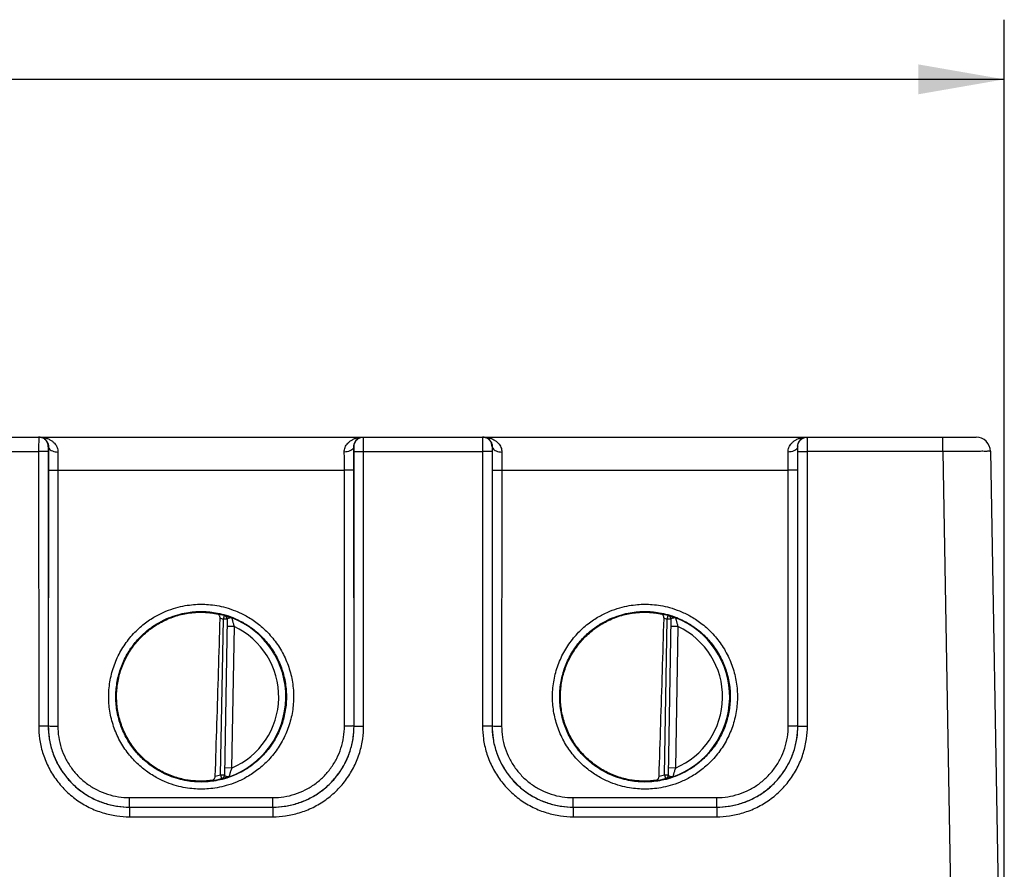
# Model space of a CAD drawing. Header units: inches. Extents: x 0 to 34, y 0 to 22.
# Tile 42 of 94: x 26.8 to 28.9, y 6.2 to 8. Entities that reach past the tile are written whole.
import ezdxf

# ---------------------------------------------------------------- set-up
doc = ezdxf.new("R2010")
doc.units = ezdxf.units.IN
doc.header["$LTSCALE"] = 1.87
doc.header["$MEASUREMENT"] = 0
doc.layers.get('0').update_dxf_attribs({"linetype": 'CONTINUOUS'})
doc.layers.add('DIMENSIONS', color=7, linetype='CONTINUOUS')
doc.styles.get("Standard").update_dxf_attribs({"font": 'txt', "width": 0.8})
doc.dimstyles.new('DIMSTYLE_2', dxfattribs={"dimtxt": 0.125, "dimasz": 0.18, "dimexe": 0.18, "dimexo": 0.0625, "dimgap": 0.09, "dimtad": 0, "dimtih": 1, "dimtoh": 1, "dimzin": 4, "dimdsep": 46, "dimtxsty": 'STANDARD', "dimblk": '_FILLED', "dimblk1": '_FILLED', "dimblk2": '_FILLED', "dimcen": 0.09, "dimadec": 0, "dimazin": 0, "dimtp": 0.01, "dimtm": 0.01, "dimtfac": 1, "dimtofl": 0, "dimtmove": 0, "dimatfit": 3, "dimldrblk": '_FILLED', "dimfxl": 1, "dimtolj": 1, "dimtzin": 4, "dimarcsym": 0})

# ---------------------------------------------------------------- blocks, each defined once
blk = doc.blocks.new('_FILLED')
at = {"color": 0, "linetype": 'BYBLOCK'}
blk.add_solid([(0, 0), (-1, 0.174), (-1, -0.174)], dxfattribs=at)
blk = doc.blocks.new('*D21')
at = {"layer": 'DIMENSIONS', "color": 2, "linetype": 'CONTINUOUS'}
for p, q in [((21.0022, 6.109), (21.0022, 7.961)), ((28.8829, 5.4595), (28.8829, 7.961)), ((21.0022, 7.836), (24.1676, 7.836)), ((28.8829, 7.836), (25.7176, 7.836))]:
    blk.add_line(p, q, dxfattribs=at)
at = {"layer": 'DIMENSIONS', "color": 2, "linetype": 'CONTINUOUS', "xscale": 0.18, "yscale": 0.18, "zscale": 0.18, "rotation": 180}
blk.add_blockref('_FILLED', (21.0022, 7.836), dxfattribs=at)
at = {"layer": 'DIMENSIONS', "color": 2, "linetype": 'CONTINUOUS', "xscale": 0.18, "yscale": 0.18, "zscale": 0.18}
blk.add_blockref('_FILLED', (28.8829, 7.836), dxfattribs=at)
at = {"layer": 'DIMENSIONS', "color": 2, "linetype": 'CONTINUOUS', "width": 0.8}
for s, p in [('[', (24.8551, 7.7735)), (']', (25.5551, 7.7735)), ('7.881', (24.2301, 7.7735)), ('200.17', (24.9551, 7.7735))]:
    blk.add_text(s, height=0.125, dxfattribs=at).set_placement(p)

msp = doc.modelspace()

# ---------------------------------------------------------------- linework, layer by layer
at = {"color": 7, "linetype": 'CONTINUOUS'}
for p, q in [((21.0499, 7.086), (28.8239, 7.086)), ((28.7539, 7.0558), (28.7539, 7.086)), ((26.8799, 7.066), (26.8796, 7.066)), ((27.5202, 7.066), (27.5199, 7.066)), ((27.8099, 7.066), (27.8096, 7.066)), ((28.4502, 7.066), (28.4499, 7.066)), ((28.8539, 7.0566), (28.8829, 5.397)), ((26.6104, 7.0558), (26.8594, 7.0558)), ((26.8594, 7.0558), (26.8595, 6.4804)), ((26.8794, 7.056), (26.8795, 6.4806)), ((27.5203, 6.4806), (27.5204, 7.056)), ((27.5403, 6.4804), (27.5404, 7.0558)), ((27.5404, 7.0558), (27.7894, 7.0558)), ((27.7894, 7.0558), (27.7895, 6.4804)), ((27.8094, 7.056), (27.8095, 6.4806)), ((28.4503, 6.4806), (28.4504, 7.056)), ((28.4703, 6.4804), (28.4704, 7.0558)), ((28.7539, 7.0558), (28.4704, 7.0558)), ((28.7539, 7.0558), (28.7829, 5.3962)), ((26.8797, 7.0168), (26.8796, 6.4807)), ((26.8997, 7.0167), (26.8996, 6.4805)), ((26.8997, 7.0167), (27.5001, 7.0167)), ((27.5002, 6.4805), (27.5001, 7.0167)), ((27.5202, 6.4807), (27.5201, 7.0168)), ((27.8097, 7.0168), (27.8096, 6.4807)), ((27.8297, 7.0167), (27.8296, 6.4805)), ((27.8297, 7.0167), (28.4301, 7.0167)), ((28.4302, 6.4805), (28.4301, 7.0167)), ((28.4502, 6.4807), (28.4501, 7.0168)), ((27.2464, 6.7044), (27.2485, 6.712)), ((27.2485, 6.712), (27.2485, 6.7123)), ((28.1764, 6.7044), (28.1785, 6.712)), ((28.1785, 6.712), (28.1785, 6.7123)), ((27.2407, 6.3782), (27.2464, 6.7044)), ((27.2542, 6.7043), (27.2464, 6.7044)), ((27.2542, 6.7046), (27.2485, 6.3777)), ((27.269, 6.6892), (27.254, 6.6895)), ((27.269, 6.6892), (27.2638, 6.3926)), ((28.1707, 6.3782), (28.1764, 6.7044)), ((28.1842, 6.7043), (28.1764, 6.7044)), ((28.1842, 6.7046), (28.1785, 6.3777)), ((28.199, 6.6892), (28.184, 6.6895)), ((28.199, 6.6892), (28.1938, 6.3926)), ((26.8795, 6.4806), (26.8796, 6.4807)), ((27.5203, 6.4806), (27.5202, 6.4807)), ((27.8095, 6.4806), (27.8096, 6.4807)), ((28.4503, 6.4806), (28.4502, 6.4807)), ((27.2407, 6.3782), (27.2485, 6.378)), ((27.2407, 6.3782), (27.2426, 6.3705)), ((27.2638, 6.3926), (27.2488, 6.3928)), ((28.1707, 6.3782), (28.1785, 6.378)), ((28.1707, 6.3782), (28.1726, 6.3705)), ((28.1938, 6.3926), (28.1788, 6.3928)), ((27.2426, 6.3702), (27.2426, 6.3705)), ((28.1726, 6.3702), (28.1726, 6.3705)), ((27.0495, 6.3305), (27.3503, 6.3305)), ((27.0495, 6.3107), (27.0495, 6.3305)), ((27.3503, 6.3107), (27.3503, 6.3305)), ((27.9795, 6.3305), (28.2803, 6.3305)), ((27.9795, 6.3107), (27.9795, 6.3305)), ((28.2803, 6.3107), (28.2803, 6.3305)), ((27.0495, 6.3107), (27.3503, 6.3107)), ((27.0495, 6.3107), (27.3503, 6.3107)), ((27.0495, 6.3107), (27.0495, 6.3107)), ((27.0495, 6.3107), (27.0495, 6.2905)), ((27.3503, 6.3107), (27.3503, 6.3107)), ((27.3503, 6.3107), (27.3503, 6.2905)), ((27.9795, 6.3107), (28.2803, 6.3107)), ((27.9795, 6.3107), (28.2803, 6.3107)), ((27.9795, 6.3107), (27.9795, 6.3107)), ((27.9795, 6.3107), (27.9795, 6.2905)), ((28.2803, 6.3107), (28.2803, 6.3107)), ((28.2803, 6.3107), (28.2803, 6.2905)), ((27.0495, 6.2905), (27.3503, 6.2905)), ((27.9795, 6.2905), (28.2803, 6.2905))]:
    msp.add_line(p, q, dxfattribs=at)
for centre, radius, start, end in [((28.8239, 7.056), 0.03, 1, 90), ((27.1999, 6.542), 0.1768, 74.0306, 78.9352), ((27.1999, 6.542), 0.1689, 74.0306, 76.3334), ((27.1999, 6.542), 0.1776, 289.2016, 68.7985), ((28.1299, 6.542), 0.1768, 74.0306, 78.9352), ((28.1299, 6.542), 0.1689, 74.0306, 76.3334), ((28.1299, 6.542), 0.1776, 289.2016, 68.7985), ((27.1999, 6.542), 0.1626, 293.1447, 64.8553), ((28.1299, 6.542), 0.1626, 293.1447, 64.8553), ((27.1999, 6.542), 0.1689, 280.096, 283.9695), ((28.1299, 6.542), 0.1689, 280.096, 283.9695), ((27.1999, 6.542), 0.1768, 277.0061, 283.9694), ((28.1299, 6.542), 0.1768, 277.0061, 283.9694)]:
    msp.add_arc(centre, radius, start, end, dxfattribs=at)
for points, knots in [([(26.8596, 7.086), (26.8593, 7.0861), (26.8598, 7.0844), (26.8593, 7.0828), (26.8596, 7.0789), (26.8594, 7.0744), (26.8594, 7.0687), (26.8594, 7.0624), (26.8594, 7.058), (26.8594, 7.0558)], [0, 0, 0, 0, 0.025148, 0.09929, 0.218686, 0.377144, 0.566769, 0.778117, 1, 1, 1, 1]), ([(26.8796, 7.066), (26.8796, 7.0681), (26.8789, 7.0723), (26.876, 7.078), (26.8715, 7.0825), (26.8659, 7.0854), (26.8617, 7.086), (26.8596, 7.086)], [0, 0, 0, 0, 0.200013, 0.400021, 0.600021, 0.800013, 1, 1, 1, 1]), ([(26.8612, 7.086), (26.8626, 7.086), (26.8651, 7.0858), (26.8687, 7.0846), (26.8718, 7.0828), (26.8744, 7.0806), (26.8765, 7.078), (26.8781, 7.0752), (26.8792, 7.0722), (26.8798, 7.0691), (26.8799, 7.0671), (26.8799, 7.066)], [0, 0, 0, 0, 0.131464, 0.253366, 0.368464, 0.479059, 0.586952, 0.6928, 0.796642, 0.899047, 1, 1, 1, 1]), ([(26.8612, 7.086), (26.864, 7.086), (26.8692, 7.0856), (26.8765, 7.0838), (26.8828, 7.081), (26.8882, 7.0776), (26.8925, 7.0736), (26.8959, 7.0693), (26.8983, 7.0646), (26.8997, 7.0598), (26.8999, 7.0565), (26.8999, 7.0549)], [0, 0, 0, 0, 0.149198, 0.284926, 0.408904, 0.523125, 0.629495, 0.729141, 0.823016, 0.912845, 1, 1, 1, 1]), ([(27.4999, 7.0549), (27.4998, 7.0565), (27.5001, 7.0598), (27.5015, 7.0646), (27.5039, 7.0693), (27.5073, 7.0736), (27.5116, 7.0776), (27.517, 7.081), (27.5233, 7.0838), (27.5306, 7.0856), (27.5358, 7.086), (27.5386, 7.086)], [0, 0, 0, 0, 0.087155, 0.176984, 0.270859, 0.370505, 0.476875, 0.591096, 0.715074, 0.850802, 1, 1, 1, 1]), ([(27.5199, 7.066), (27.5198, 7.0671), (27.5199, 7.0691), (27.5206, 7.0722), (27.5217, 7.0752), (27.5233, 7.078), (27.5254, 7.0806), (27.528, 7.0828), (27.5311, 7.0846), (27.5346, 7.0858), (27.5372, 7.086), (27.5386, 7.086)], [0, 0, 0, 0, 0.100953, 0.203358, 0.3072, 0.413048, 0.520941, 0.631536, 0.746634, 0.868536, 1, 1, 1, 1]), ([(27.5202, 7.066), (27.5202, 7.0681), (27.5209, 7.0723), (27.5238, 7.078), (27.5283, 7.0825), (27.5339, 7.0854), (27.5381, 7.086), (27.5402, 7.086)], [0, 0, 0, 0, 0.200014, 0.400023, 0.600023, 0.800014, 1, 1, 1, 1]), ([(27.5404, 7.0558), (27.5404, 7.058), (27.5404, 7.0624), (27.5404, 7.0687), (27.5404, 7.0744), (27.5402, 7.0789), (27.5405, 7.0828), (27.5399, 7.0844), (27.5405, 7.0861), (27.5402, 7.086)], [0, 0, 0, 0, 0.221883, 0.433231, 0.622856, 0.781314, 0.90071, 0.974852, 1, 1, 1, 1]), ([(27.7896, 7.086), (27.7893, 7.0861), (27.7898, 7.0844), (27.7893, 7.0828), (27.7896, 7.0789), (27.7894, 7.0744), (27.7894, 7.0687), (27.7894, 7.0624), (27.7894, 7.058), (27.7894, 7.0558)], [0, 0, 0, 0, 0.025148, 0.09929, 0.218686, 0.377144, 0.566769, 0.778117, 1, 1, 1, 1]), ([(27.8096, 7.066), (27.8096, 7.0681), (27.8089, 7.0723), (27.806, 7.078), (27.8015, 7.0825), (27.7959, 7.0854), (27.7917, 7.086), (27.7896, 7.086)], [0, 0, 0, 0, 0.200013, 0.400021, 0.600021, 0.800013, 1, 1, 1, 1]), ([(27.7912, 7.086), (27.7926, 7.086), (27.7951, 7.0858), (27.7987, 7.0846), (27.8018, 7.0828), (27.8044, 7.0806), (27.8065, 7.078), (27.8081, 7.0752), (27.8092, 7.0722), (27.8098, 7.0691), (27.8099, 7.0671), (27.8099, 7.066)], [0, 0, 0, 0, 0.131464, 0.253366, 0.368464, 0.479059, 0.586952, 0.6928, 0.796642, 0.899047, 1, 1, 1, 1]), ([(27.7912, 7.086), (27.794, 7.086), (27.7992, 7.0856), (27.8065, 7.0838), (27.8128, 7.081), (27.8182, 7.0776), (27.8225, 7.0736), (27.8259, 7.0693), (27.8283, 7.0646), (27.8297, 7.0598), (27.8299, 7.0565), (27.8299, 7.0549)], [0, 0, 0, 0, 0.149198, 0.284926, 0.408904, 0.523125, 0.629495, 0.729141, 0.823016, 0.912845, 1, 1, 1, 1]), ([(28.4299, 7.0549), (28.4298, 7.0565), (28.4301, 7.0598), (28.4315, 7.0646), (28.4339, 7.0693), (28.4373, 7.0736), (28.4416, 7.0776), (28.447, 7.081), (28.4533, 7.0838), (28.4606, 7.0856), (28.4658, 7.086), (28.4686, 7.086)], [0, 0, 0, 0, 0.087155, 0.176984, 0.270859, 0.370505, 0.476875, 0.591096, 0.715074, 0.850802, 1, 1, 1, 1]), ([(28.4499, 7.066), (28.4498, 7.0671), (28.4499, 7.0691), (28.4506, 7.0722), (28.4517, 7.0752), (28.4533, 7.078), (28.4554, 7.0806), (28.458, 7.0828), (28.4611, 7.0846), (28.4646, 7.0858), (28.4672, 7.086), (28.4686, 7.086)], [0, 0, 0, 0, 0.100953, 0.203358, 0.3072, 0.413048, 0.520941, 0.631536, 0.746634, 0.868536, 1, 1, 1, 1]), ([(28.4502, 7.066), (28.4502, 7.0681), (28.4509, 7.0723), (28.4538, 7.078), (28.4583, 7.0825), (28.4639, 7.0854), (28.4681, 7.086), (28.4702, 7.086)], [0, 0, 0, 0, 0.200014, 0.400023, 0.600023, 0.800014, 1, 1, 1, 1]), ([(28.4704, 7.0558), (28.4704, 7.058), (28.4704, 7.0624), (28.4704, 7.0687), (28.4704, 7.0744), (28.4702, 7.0789), (28.4705, 7.0828), (28.4699, 7.0844), (28.4705, 7.086), (28.4702, 7.086)], [0, 0, 0, 0, 0.221934, 0.433182, 0.622902, 0.781351, 0.900687, 0.974863, 1, 1, 1, 1]), ([(26.8796, 7.066), (26.8792, 7.0661), (26.8797, 7.0648), (26.8794, 7.0638), (26.8795, 7.0621), (26.8794, 7.0603), (26.8794, 7.0582), (26.8794, 7.0567), (26.8794, 7.056)], [0, 0, 0, 0, 0.099317, 0.218546, 0.376831, 0.566383, 0.777876, 1, 1, 1, 1]), ([(26.8799, 7.066), (26.8799, 7.062), (26.8798, 7.0538), (26.8797, 7.0414), (26.8797, 7.029), (26.8797, 7.0208), (26.8797, 7.0168)], [0, 0, 0, 0, 0.244053, 0.502114, 0.758776, 1, 1, 1, 1]), ([(26.8799, 7.066), (26.88, 7.0649), (26.8808, 7.0623), (26.8839, 7.0592), (26.8884, 7.0568), (26.8939, 7.0553), (26.8979, 7.055), (26.8999, 7.0549)], [0, 0, 0, 0, 0.143987, 0.314094, 0.518321, 0.751254, 1, 1, 1, 1]), ([(27.5199, 7.066), (27.5198, 7.0649), (27.519, 7.0623), (27.5158, 7.0592), (27.5114, 7.0568), (27.5059, 7.0553), (27.5019, 7.055), (27.4999, 7.0549)], [0, 0, 0, 0, 0.143987, 0.314095, 0.518322, 0.751255, 1, 1, 1, 1]), ([(27.5201, 7.0168), (27.5201, 7.0208), (27.5201, 7.029), (27.5201, 7.0414), (27.52, 7.0538), (27.5199, 7.0621), (27.5199, 7.066)], [0, 0, 0, 0, 0.24161, 0.498454, 0.756416, 1, 1, 1, 1]), ([(27.5204, 7.056), (27.5204, 7.0567), (27.5204, 7.0582), (27.5204, 7.0603), (27.5203, 7.0621), (27.5204, 7.0638), (27.5201, 7.0648), (27.5205, 7.0661), (27.5202, 7.066)], [0, 0, 0, 0, 0.222124, 0.433617, 0.623169, 0.781454, 0.900683, 1, 1, 1, 1]), ([(27.8096, 7.066), (27.8092, 7.0661), (27.8097, 7.0648), (27.8094, 7.0638), (27.8095, 7.0621), (27.8094, 7.0603), (27.8094, 7.0582), (27.8094, 7.0567), (27.8094, 7.056)], [0, 0, 0, 0, 0.099317, 0.218546, 0.376831, 0.566383, 0.777876, 1, 1, 1, 1]), ([(27.8099, 7.066), (27.8099, 7.062), (27.8098, 7.0538), (27.8097, 7.0414), (27.8097, 7.029), (27.8097, 7.0208), (27.8097, 7.0168)], [0, 0, 0, 0, 0.244053, 0.502114, 0.758776, 1, 1, 1, 1]), ([(27.8099, 7.066), (27.81, 7.0649), (27.8108, 7.0623), (27.8139, 7.0592), (27.8184, 7.0568), (27.8239, 7.0553), (27.8279, 7.055), (27.8299, 7.0549)], [0, 0, 0, 0, 0.143987, 0.314094, 0.518321, 0.751254, 1, 1, 1, 1]), ([(28.4499, 7.066), (28.4498, 7.0649), (28.449, 7.0623), (28.4458, 7.0592), (28.4414, 7.0568), (28.4359, 7.0553), (28.4319, 7.055), (28.4299, 7.0549)], [0, 0, 0, 0, 0.143987, 0.314095, 0.518322, 0.751255, 1, 1, 1, 1]), ([(28.4501, 7.0168), (28.4501, 7.0208), (28.4501, 7.029), (28.4501, 7.0414), (28.45, 7.0538), (28.4499, 7.0621), (28.4499, 7.066)], [0, 0, 0, 0, 0.24161, 0.498454, 0.756416, 1, 1, 1, 1]), ([(28.4504, 7.056), (28.4504, 7.0567), (28.4504, 7.0582), (28.4504, 7.0603), (28.4503, 7.0621), (28.4504, 7.0638), (28.4501, 7.0648), (28.4505, 7.066), (28.4502, 7.066)], [0, 0, 0, 0, 0.221523, 0.43263, 0.622259, 0.780731, 0.90022, 1, 1, 1, 1]), ([(28.8539, 7.0566), (28.8539, 7.0561), (28.8507, 7.0572), (28.8474, 7.056), (28.8395, 7.0565), (28.8298, 7.0562), (28.8175, 7.0562), (28.8034, 7.0561), (28.7878, 7.056), (28.7711, 7.0559), (28.7597, 7.0558), (28.7539, 7.0558)], [0, 0, 0, 0, 0.015196, 0.060298, 0.133967, 0.233942, 0.35721, 0.499995, 0.657994, 0.826336, 1, 1, 1, 1]), ([(26.8794, 7.056), (26.8791, 7.0558), (26.8777, 7.056), (26.875, 7.0558), (26.8707, 7.0559), (26.8653, 7.0558), (26.8614, 7.0558), (26.8594, 7.0558)], [0, 0, 0, 0, 0.053268, 0.197128, 0.417842, 0.694288, 1, 1, 1, 1]), ([(26.8999, 7.0549), (26.8999, 7.0518), (26.8998, 7.0454), (26.8997, 7.0357), (26.8997, 7.0261), (26.8997, 7.0197), (26.8997, 7.0167)], [0, 0, 0, 0, 0.244531, 0.502514, 0.758998, 1, 1, 1, 1]), ([(27.5001, 7.0167), (27.5001, 7.0197), (27.5001, 7.0261), (27.5001, 7.0357), (27.5, 7.0454), (27.4999, 7.0518), (27.4999, 7.0549)], [0, 0, 0, 0, 0.241394, 0.498057, 0.755929, 1, 1, 1, 1]), ([(27.5204, 7.056), (27.5207, 7.0558), (27.5221, 7.056), (27.5248, 7.0558), (27.5291, 7.0559), (27.5345, 7.0558), (27.5383, 7.0558), (27.5404, 7.0558)], [0, 0, 0, 0, 0.053268, 0.197128, 0.417843, 0.694288, 1, 1, 1, 1]), ([(27.8094, 7.056), (27.8091, 7.0558), (27.8077, 7.056), (27.805, 7.0558), (27.8007, 7.0559), (27.7953, 7.0558), (27.7914, 7.0558), (27.7894, 7.0558)], [0, 0, 0, 0, 0.053268, 0.197128, 0.417842, 0.694288, 1, 1, 1, 1]), ([(27.8299, 7.0549), (27.8299, 7.0518), (27.8298, 7.0454), (27.8297, 7.0357), (27.8297, 7.0261), (27.8297, 7.0197), (27.8297, 7.0167)], [0, 0, 0, 0, 0.244531, 0.502514, 0.758998, 1, 1, 1, 1]), ([(28.4301, 7.0167), (28.4301, 7.0197), (28.4301, 7.0261), (28.4301, 7.0357), (28.43, 7.0454), (28.4299, 7.0518), (28.4299, 7.0549)], [0, 0, 0, 0, 0.241394, 0.498057, 0.755929, 1, 1, 1, 1]), ([(28.4504, 7.056), (28.4507, 7.0558), (28.4521, 7.056), (28.4548, 7.0558), (28.4591, 7.0559), (28.4645, 7.0558), (28.4683, 7.0558), (28.4704, 7.0558)], [0, 0, 0, 0, 0.053267, 0.197125, 0.417839, 0.694285, 1, 1, 1, 1]), ([(26.8797, 7.0168), (26.88, 7.0167), (26.8814, 7.0169), (26.8841, 7.0166), (26.8884, 7.0167), (26.8937, 7.0167), (26.8976, 7.0167), (26.8997, 7.0167)], [0, 0, 0, 0, 0.053268, 0.197128, 0.417842, 0.694288, 1, 1, 1, 1]), ([(27.5201, 7.0168), (27.5198, 7.0167), (27.5184, 7.0169), (27.5157, 7.0166), (27.5114, 7.0167), (27.5061, 7.0167), (27.5022, 7.0167), (27.5001, 7.0167)], [0, 0, 0, 0, 0.053268, 0.197128, 0.417843, 0.694288, 1, 1, 1, 1]), ([(27.8097, 7.0168), (27.81, 7.0167), (27.8114, 7.0169), (27.8141, 7.0166), (27.8184, 7.0167), (27.8237, 7.0167), (27.8276, 7.0167), (27.8297, 7.0167)], [0, 0, 0, 0, 0.053268, 0.197128, 0.417842, 0.694288, 1, 1, 1, 1]), ([(28.4501, 7.0168), (28.4498, 7.0167), (28.4484, 7.0169), (28.4457, 7.0166), (28.4414, 7.0167), (28.4361, 7.0167), (28.4322, 7.0167), (28.4301, 7.0167)], [0, 0, 0, 0, 0.053268, 0.197128, 0.417843, 0.694288, 1, 1, 1, 1]), ([(27.1999, 6.3484), (27.1948, 6.3484), (27.1838, 6.3489), (27.1666, 6.351), (27.1475, 6.3553), (27.1267, 6.3623), (27.1046, 6.3729), (27.0818, 6.3877), (27.0595, 6.4075), (27.0394, 6.432), (27.0233, 6.4604), (27.012, 6.4914), (27.0061, 6.5238), (27.0058, 6.5568), (27.0111, 6.5893), (27.0217, 6.6205), (27.0374, 6.6493), (27.0572, 6.6744), (27.0795, 6.6948), (27.1026, 6.7103), (27.1251, 6.7213), (27.1462, 6.7287), (27.1658, 6.7331), (27.1835, 6.7354), (27.1946, 6.7359), (27.1999, 6.7359)], [0, 0, 0, 0, 0.025355, 0.053845, 0.085847, 0.121714, 0.161785, 0.206428, 0.255653, 0.3082, 0.362034, 0.416033, 0.470009, 0.523935, 0.577893, 0.631893, 0.685784, 0.738742, 0.788831, 0.834452, 0.875421, 0.912119, 0.944879, 0.97405, 1, 1, 1, 1]), ([(27.1999, 6.7359), (27.205, 6.7359), (27.216, 6.7354), (27.2333, 6.7333), (27.2524, 6.729), (27.2732, 6.7219), (27.2953, 6.7114), (27.3182, 6.6964), (27.3405, 6.6766), (27.3605, 6.6521), (27.3766, 6.6237), (27.3879, 6.5927), (27.3937, 6.5602), (27.394, 6.5273), (27.3887, 6.4947), (27.378, 6.4636), (27.3622, 6.4348), (27.3425, 6.4098), (27.3201, 6.3894), (27.2971, 6.3739), (27.2746, 6.3629), (27.2535, 6.3556), (27.234, 6.3512), (27.2163, 6.3489), (27.2051, 6.3484), (27.1999, 6.3484)], [0, 0, 0, 0, 0.025385, 0.053916, 0.085966, 0.121888, 0.162018, 0.206725, 0.256007, 0.30859, 0.362439, 0.416441, 0.470418, 0.524348, 0.578312, 0.632319, 0.686204, 0.739132, 0.789165, 0.834717, 0.875619, 0.912255, 0.944959, 0.974083, 1, 1, 1, 1]), ([(28.1299, 6.3484), (28.1248, 6.3484), (28.1138, 6.3489), (28.0966, 6.351), (28.0775, 6.3553), (28.0567, 6.3623), (28.0346, 6.3729), (28.0118, 6.3877), (27.9895, 6.4075), (27.9694, 6.432), (27.9533, 6.4604), (27.942, 6.4914), (27.9361, 6.5238), (27.9358, 6.5568), (27.9411, 6.5893), (27.9517, 6.6205), (27.9674, 6.6493), (27.9872, 6.6744), (28.0095, 6.6948), (28.0326, 6.7103), (28.0551, 6.7213), (28.0762, 6.7287), (28.0958, 6.7331), (28.1135, 6.7354), (28.1246, 6.7359), (28.1299, 6.7359)], [0, 0, 0, 0, 0.025355, 0.053845, 0.085847, 0.121714, 0.161785, 0.206428, 0.255653, 0.3082, 0.362034, 0.416033, 0.470009, 0.523935, 0.577893, 0.631893, 0.685784, 0.738742, 0.788831, 0.834452, 0.875421, 0.912119, 0.944879, 0.97405, 1, 1, 1, 1]), ([(28.1299, 6.7359), (28.135, 6.7359), (28.146, 6.7354), (28.1633, 6.7333), (28.1824, 6.729), (28.2032, 6.7219), (28.2253, 6.7114), (28.2482, 6.6964), (28.2705, 6.6766), (28.2905, 6.6521), (28.3066, 6.6237), (28.3179, 6.5927), (28.3237, 6.5602), (28.324, 6.5273), (28.3187, 6.4947), (28.308, 6.4636), (28.2922, 6.4348), (28.2725, 6.4098), (28.2501, 6.3894), (28.2271, 6.3739), (28.2046, 6.3629), (28.1835, 6.3556), (28.164, 6.3512), (28.1463, 6.3489), (28.1351, 6.3484), (28.1299, 6.3484)], [0, 0, 0, 0, 0.025385, 0.053916, 0.085966, 0.121888, 0.162018, 0.206725, 0.256007, 0.30859, 0.362439, 0.416441, 0.470418, 0.524348, 0.578312, 0.632319, 0.686204, 0.739132, 0.789165, 0.834717, 0.875619, 0.912255, 0.944959, 0.974083, 1, 1, 1, 1]), ([(27.1999, 6.3633), (27.1952, 6.3633), (27.1851, 6.3637), (27.1691, 6.3657), (27.1515, 6.3696), (27.1324, 6.3761), (27.112, 6.3858), (27.0909, 6.3996), (27.0703, 6.4178), (27.0518, 6.4404), (27.0369, 6.4666), (27.0265, 6.4952), (27.0211, 6.5251), (27.0208, 6.5555), (27.0257, 6.5855), (27.0355, 6.6143), (27.05, 6.6409), (27.0682, 6.664), (27.0888, 6.6829), (27.1101, 6.6972), (27.1309, 6.7073), (27.1504, 6.7141), (27.1684, 6.7182), (27.1847, 6.7203), (27.195, 6.7207), (27.1999, 6.7207)], [0, 0, 0, 0, 0.025365, 0.053855, 0.085856, 0.121722, 0.161792, 0.206435, 0.255664, 0.308218, 0.362055, 0.416054, 0.470029, 0.523954, 0.57791, 0.631909, 0.685802, 0.738762, 0.78885, 0.834465, 0.875428, 0.912122, 0.944878, 0.974046, 1, 1, 1, 1]), ([(27.1704, 6.3674), (27.1606, 6.3691), (27.1414, 6.374), (27.1143, 6.3861), (27.0895, 6.4025), (27.0678, 6.4228), (27.0498, 6.4465), (27.036, 6.4728), (27.0267, 6.501), (27.0223, 6.5304), (27.0228, 6.5601), (27.0283, 6.5893), (27.0385, 6.6172), (27.0533, 6.643), (27.0721, 6.6659), (27.0945, 6.6855), (27.1198, 6.701), (27.1473, 6.7121), (27.1667, 6.7164), (27.1765, 6.7177)], [0, 0, 0, 0, 0.058897, 0.11766, 0.176577, 0.235326, 0.294211, 0.352993, 0.411825, 0.470648, 0.529443, 0.588284, 0.647079, 0.705904, 0.764733, 0.823527, 0.882397, 0.941175, 1, 1, 1, 1]), ([(27.1765, 6.7177), (27.1791, 6.718), (27.1843, 6.7186), (27.1922, 6.7191), (27.1973, 6.7192), (27.1999, 6.7192)], [0, 0, 0, 0, 0.338811, 0.67242, 1, 1, 1, 1]), ([(27.1999, 6.7207), (27.2046, 6.7207), (27.2147, 6.7203), (27.2307, 6.7183), (27.2483, 6.7144), (27.2675, 6.7079), (27.2879, 6.6981), (27.309, 6.6844), (27.3296, 6.6661), (27.3481, 6.6434), (27.363, 6.6172), (27.3733, 6.5886), (27.3787, 6.5587), (27.3789, 6.5283), (27.374, 6.4983), (27.3642, 6.4695), (27.3497, 6.443), (27.3314, 6.4199), (27.3108, 6.4011), (27.2896, 6.3868), (27.2688, 6.3767), (27.2493, 6.3699), (27.2313, 6.3658), (27.215, 6.3637), (27.2047, 6.3633), (27.1999, 6.3633)], [0, 0, 0, 0, 0.025394, 0.053924, 0.085972, 0.121893, 0.162021, 0.206727, 0.256013, 0.308601, 0.362453, 0.416455, 0.47043, 0.524359, 0.578322, 0.632328, 0.686216, 0.739146, 0.789178, 0.834726, 0.875623, 0.912255, 0.944956, 0.974079, 1, 1, 1, 1]), ([(27.1999, 6.7192), (27.203, 6.7192), (27.209, 6.719), (27.2179, 6.7182), (27.2261, 6.717), (27.2313, 6.716), (27.2338, 6.7155)], [0, 0, 0, 0, 0.270703, 0.53172, 0.776883, 1, 1, 1, 1]), ([(27.2295, 6.3758), (27.2307, 6.4122), (27.233, 6.4853), (27.2365, 6.5954), (27.2387, 6.6691), (27.2398, 6.7061)], [0, 0, 0, 0, 0.330502, 0.663842, 1, 1, 1, 1]), ([(27.2398, 6.7061), (27.2398, 6.7069), (27.2397, 6.7085), (27.2391, 6.7108), (27.2379, 6.713), (27.2361, 6.7147), (27.2346, 6.7153), (27.2338, 6.7155)], [0, 0, 0, 0, 0.189712, 0.396998, 0.599616, 0.797564, 1, 1, 1, 1]), ([(27.2485, 6.7123), (27.2485, 6.7127), (27.2498, 6.712), (27.251, 6.7119), (27.2532, 6.7112), (27.2561, 6.7104), (27.2599, 6.7091), (27.2626, 6.7082), (27.2641, 6.7076)], [0, 0, 0, 0, 0.05843, 0.143197, 0.275079, 0.460917, 0.704643, 1, 1, 1, 1]), ([(27.2542, 6.7046), (27.2543, 6.7058), (27.2538, 6.7081), (27.2517, 6.7109), (27.2496, 6.712), (27.2485, 6.7123)], [0, 0, 0, 0, 0.333314, 0.666646, 1, 1, 1, 1]), ([(27.2538, 6.707), (27.2535, 6.7078), (27.2527, 6.7092), (27.2509, 6.711), (27.2493, 6.7117), (27.2485, 6.712)], [0, 0, 0, 0, 0.313031, 0.656507, 1, 1, 1, 1]), ([(27.2541, 6.7057), (27.2541, 6.7061), (27.254, 6.7065), (27.2538, 6.707), (27.2538, 6.707)], [0, 0, 0, 0, 0.832989, 1, 1, 1, 1]), ([(27.2542, 6.7046), (27.2542, 6.7048), (27.2544, 6.7052), (27.2549, 6.7058), (27.2558, 6.7064), (27.2572, 6.7069), (27.259, 6.7075), (27.2614, 6.708), (27.2632, 6.7079), (27.2641, 6.7076)], [0, 0, 0, 0, 0.049025, 0.114182, 0.20804, 0.340084, 0.516677, 0.73845, 1, 1, 1, 1]), ([(27.2641, 6.7076), (27.2641, 6.7075), (27.2642, 6.7072), (27.2643, 6.7066), (27.2645, 6.7058), (27.2648, 6.7047), (27.2651, 6.7033), (27.2656, 6.7014), (27.2662, 6.6991), (27.2669, 6.6962), (27.2679, 6.6929), (27.2686, 6.6905), (27.269, 6.6892)], [0, 0, 0, 0, 0.020409, 0.047182, 0.088522, 0.147231, 0.22584, 0.326568, 0.45194, 0.605074, 0.788096, 1, 1, 1, 1]), ([(28.1299, 6.3633), (28.1252, 6.3633), (28.1151, 6.3637), (28.0991, 6.3657), (28.0815, 6.3696), (28.0624, 6.3761), (28.042, 6.3858), (28.0209, 6.3996), (28.0003, 6.4178), (27.9818, 6.4404), (27.9669, 6.4666), (27.9565, 6.4952), (27.9511, 6.5251), (27.9508, 6.5555), (27.9557, 6.5855), (27.9655, 6.6143), (27.98, 6.6409), (27.9982, 6.664), (28.0188, 6.6829), (28.0401, 6.6972), (28.0609, 6.7073), (28.0804, 6.7141), (28.0984, 6.7182), (28.1147, 6.7203), (28.125, 6.7207), (28.1299, 6.7207)], [0, 0, 0, 0, 0.025365, 0.053855, 0.085856, 0.121722, 0.161792, 0.206435, 0.255664, 0.308218, 0.362055, 0.416054, 0.470029, 0.523954, 0.57791, 0.631909, 0.685802, 0.738762, 0.78885, 0.834465, 0.875428, 0.912122, 0.944878, 0.974046, 1, 1, 1, 1]), ([(28.1004, 6.3674), (28.0906, 6.3691), (28.0714, 6.374), (28.0443, 6.3861), (28.0195, 6.4025), (27.9978, 6.4228), (27.9798, 6.4465), (27.966, 6.4728), (27.9567, 6.501), (27.9523, 6.5304), (27.9528, 6.5601), (27.9583, 6.5893), (27.9685, 6.6172), (27.9833, 6.643), (28.0021, 6.6659), (28.0245, 6.6855), (28.0498, 6.701), (28.0773, 6.7121), (28.0967, 6.7164), (28.1065, 6.7177)], [0, 0, 0, 0, 0.058897, 0.11766, 0.176577, 0.235326, 0.294211, 0.352993, 0.411825, 0.470648, 0.529443, 0.588284, 0.647079, 0.705904, 0.764733, 0.823527, 0.882397, 0.941175, 1, 1, 1, 1]), ([(28.1065, 6.7177), (28.1091, 6.718), (28.1143, 6.7186), (28.1222, 6.7191), (28.1273, 6.7192), (28.1299, 6.7192)], [0, 0, 0, 0, 0.338811, 0.67242, 1, 1, 1, 1]), ([(28.1299, 6.7207), (28.1346, 6.7207), (28.1447, 6.7203), (28.1607, 6.7183), (28.1783, 6.7144), (28.1975, 6.7079), (28.2179, 6.6981), (28.239, 6.6844), (28.2596, 6.6661), (28.2781, 6.6434), (28.293, 6.6172), (28.3033, 6.5886), (28.3087, 6.5587), (28.3089, 6.5283), (28.304, 6.4983), (28.2942, 6.4695), (28.2797, 6.443), (28.2614, 6.4199), (28.2408, 6.4011), (28.2196, 6.3868), (28.1988, 6.3767), (28.1793, 6.3699), (28.1613, 6.3658), (28.145, 6.3637), (28.1347, 6.3633), (28.1299, 6.3633)], [0, 0, 0, 0, 0.025394, 0.053924, 0.085972, 0.121893, 0.162021, 0.206727, 0.256013, 0.308601, 0.362453, 0.416455, 0.47043, 0.524359, 0.578322, 0.632328, 0.686216, 0.739146, 0.789178, 0.834726, 0.875623, 0.912255, 0.944956, 0.974079, 1, 1, 1, 1]), ([(28.1299, 6.7192), (28.133, 6.7192), (28.139, 6.719), (28.1479, 6.7182), (28.1561, 6.717), (28.1613, 6.716), (28.1638, 6.7155)], [0, 0, 0, 0, 0.270703, 0.53172, 0.776883, 1, 1, 1, 1]), ([(28.1595, 6.3758), (28.1607, 6.4122), (28.163, 6.4853), (28.1665, 6.5954), (28.1687, 6.6691), (28.1698, 6.7061)], [0, 0, 0, 0, 0.330502, 0.663842, 1, 1, 1, 1]), ([(28.1698, 6.7061), (28.1698, 6.7069), (28.1697, 6.7085), (28.1691, 6.7108), (28.1679, 6.713), (28.1661, 6.7147), (28.1646, 6.7153), (28.1638, 6.7155)], [0, 0, 0, 0, 0.189712, 0.396998, 0.599616, 0.797564, 1, 1, 1, 1]), ([(28.1785, 6.7123), (28.1785, 6.7127), (28.1798, 6.712), (28.181, 6.7119), (28.1832, 6.7112), (28.1861, 6.7104), (28.1899, 6.7091), (28.1926, 6.7082), (28.1941, 6.7076)], [0, 0, 0, 0, 0.05843, 0.143197, 0.275079, 0.460917, 0.704643, 1, 1, 1, 1]), ([(28.1842, 6.7046), (28.1843, 6.7058), (28.1838, 6.7081), (28.1817, 6.7109), (28.1796, 6.712), (28.1785, 6.7123)], [0, 0, 0, 0, 0.333314, 0.666646, 1, 1, 1, 1]), ([(28.1838, 6.707), (28.1835, 6.7078), (28.1827, 6.7092), (28.1809, 6.711), (28.1793, 6.7117), (28.1785, 6.712)], [0, 0, 0, 0, 0.313031, 0.656507, 1, 1, 1, 1]), ([(28.1841, 6.7057), (28.1841, 6.7061), (28.184, 6.7065), (28.1838, 6.707), (28.1838, 6.707)], [0, 0, 0, 0, 0.832989, 1, 1, 1, 1]), ([(28.1842, 6.7046), (28.1842, 6.7048), (28.1844, 6.7052), (28.1849, 6.7058), (28.1858, 6.7064), (28.1872, 6.7069), (28.189, 6.7075), (28.1914, 6.708), (28.1932, 6.7079), (28.1941, 6.7076)], [0, 0, 0, 0, 0.049025, 0.114182, 0.20804, 0.340084, 0.516677, 0.73845, 1, 1, 1, 1]), ([(28.1941, 6.7076), (28.1941, 6.7075), (28.1942, 6.7072), (28.1943, 6.7066), (28.1945, 6.7058), (28.1948, 6.7047), (28.1951, 6.7033), (28.1956, 6.7014), (28.1962, 6.6991), (28.1969, 6.6962), (28.1979, 6.6929), (28.1986, 6.6905), (28.199, 6.6892)], [0, 0, 0, 0, 0.020409, 0.047182, 0.088522, 0.147231, 0.22584, 0.326568, 0.45194, 0.605074, 0.788096, 1, 1, 1, 1]), ([(26.8795, 6.4806), (26.8792, 6.4805), (26.8778, 6.4807), (26.8751, 6.4804), (26.8708, 6.4805), (26.8654, 6.4804), (26.8615, 6.4804), (26.8595, 6.4804)], [0, 0, 0, 0, 0.053268, 0.197126, 0.41784, 0.694286, 1, 1, 1, 1]), ([(26.8595, 6.4804), (26.8595, 6.4716), (26.8608, 6.453), (26.8671, 6.4246), (26.8783, 6.3961), (26.8943, 6.3694), (26.9145, 6.3456), (26.9382, 6.3255), (26.9649, 6.3094), (26.9934, 6.2981), (27.0219, 6.2918), (27.0406, 6.2905), (27.0495, 6.2905)], [0, 0, 0, 0, 0.088991, 0.187422, 0.29107, 0.39608, 0.499576, 0.603049, 0.708043, 0.811801, 0.91052, 1, 1, 1, 1]), ([(26.8795, 6.4806), (26.8795, 6.4727), (26.8807, 6.456), (26.8863, 6.4306), (26.8963, 6.4051), (26.9107, 6.3812), (26.9287, 6.36), (26.9499, 6.342), (26.9738, 6.3276), (26.9993, 6.3175), (27.0248, 6.3119), (27.0415, 6.3107), (27.0495, 6.3107)], [0, 0, 0, 0, 0.089141, 0.18756, 0.291173, 0.396129, 0.499565, 0.602979, 0.707923, 0.811651, 0.910363, 1, 1, 1, 1]), ([(26.8796, 6.4807), (26.8799, 6.4805), (26.8813, 6.4808), (26.884, 6.4805), (26.8883, 6.4806), (26.8937, 6.4805), (26.8975, 6.4805), (26.8996, 6.4805)], [0, 0, 0, 0, 0.053269, 0.19713, 0.417845, 0.69429, 1, 1, 1, 1]), ([(26.8796, 6.4807), (26.8796, 6.4719), (26.881, 6.4542), (26.8872, 6.4282), (26.8974, 6.4034), (26.9114, 6.3804), (26.9289, 6.36), (26.9493, 6.3425), (26.9723, 6.3285), (26.9971, 6.3183), (27.023, 6.3121), (27.0407, 6.3107), (27.0495, 6.3107)], [0, 0, 0, 0, 0.099144, 0.199017, 0.299359, 0.399818, 0.500181, 0.600546, 0.701011, 0.801324, 0.901091, 1, 1, 1, 1]), ([(26.8996, 6.4805), (26.8996, 6.4728), (26.9008, 6.4571), (26.9062, 6.4342), (26.9153, 6.4123), (26.9277, 6.392), (26.9431, 6.374), (26.9611, 6.3586), (26.9814, 6.3462), (27.0033, 6.3372), (27.0262, 6.3317), (27.0418, 6.3305), (27.0495, 6.3305)], [0, 0, 0, 0, 0.098995, 0.198902, 0.299281, 0.399783, 0.500192, 0.600602, 0.701105, 0.801453, 0.90125, 1, 1, 1, 1]), ([(27.3503, 6.3107), (27.3591, 6.3107), (27.3767, 6.3121), (27.4027, 6.3183), (27.4275, 6.3285), (27.4504, 6.3425), (27.4709, 6.36), (27.4884, 6.3804), (27.5024, 6.4033), (27.5126, 6.4282), (27.5188, 6.4542), (27.5202, 6.4719), (27.5202, 6.4807)], [0, 0, 0, 0, 0.098888, 0.198641, 0.298949, 0.399414, 0.499782, 0.600144, 0.700605, 0.800953, 0.900839, 1, 1, 1, 1]), ([(27.3503, 6.3107), (27.3582, 6.3107), (27.375, 6.3118), (27.4004, 6.3175), (27.4259, 6.3276), (27.4498, 6.3419), (27.471, 6.3599), (27.4891, 6.3811), (27.5034, 6.405), (27.5135, 6.4305), (27.5191, 6.4559), (27.5203, 6.4727), (27.5203, 6.4806)], [0, 0, 0, 0, 0.089399, 0.18795, 0.29161, 0.396564, 0.499991, 0.603412, 0.708356, 0.812037, 0.910617, 1, 1, 1, 1]), ([(27.3503, 6.3305), (27.358, 6.3305), (27.3736, 6.3317), (27.3965, 6.3372), (27.4184, 6.3462), (27.4387, 6.3586), (27.4567, 6.374), (27.4721, 6.392), (27.4845, 6.4123), (27.4935, 6.4342), (27.499, 6.4571), (27.5002, 6.4728), (27.5002, 6.4805)], [0, 0, 0, 0, 0.098738, 0.198522, 0.298866, 0.399373, 0.499787, 0.600194, 0.700694, 0.801078, 0.900996, 1, 1, 1, 1]), ([(27.3503, 6.2905), (27.3592, 6.2905), (27.3778, 6.2918), (27.4062, 6.2981), (27.4348, 6.3094), (27.4615, 6.3254), (27.4852, 6.3455), (27.5054, 6.3693), (27.5214, 6.396), (27.5327, 6.4245), (27.539, 6.4529), (27.5403, 6.4716), (27.5403, 6.4804)], [0, 0, 0, 0, 0.089246, 0.187809, 0.291503, 0.39651, 0.499998, 0.603477, 0.708471, 0.812183, 0.910772, 1, 1, 1, 1]), ([(27.5202, 6.4807), (27.5199, 6.4805), (27.5185, 6.4808), (27.5158, 6.4805), (27.5115, 6.4806), (27.5061, 6.4805), (27.5023, 6.4805), (27.5002, 6.4805)], [0, 0, 0, 0, 0.053268, 0.197128, 0.417842, 0.694288, 1, 1, 1, 1]), ([(27.5203, 6.4806), (27.5206, 6.4805), (27.522, 6.4807), (27.5247, 6.4804), (27.529, 6.4805), (27.5344, 6.4804), (27.5383, 6.4804), (27.5403, 6.4804)], [0, 0, 0, 0, 0.053268, 0.197128, 0.417842, 0.694288, 1, 1, 1, 1]), ([(27.8095, 6.4806), (27.8092, 6.4805), (27.8078, 6.4807), (27.8051, 6.4804), (27.8008, 6.4805), (27.7954, 6.4804), (27.7915, 6.4804), (27.7895, 6.4804)], [0, 0, 0, 0, 0.053268, 0.197126, 0.41784, 0.694286, 1, 1, 1, 1]), ([(27.7895, 6.4804), (27.7895, 6.4716), (27.7908, 6.453), (27.7971, 6.4246), (27.8083, 6.3961), (27.8243, 6.3694), (27.8445, 6.3456), (27.8682, 6.3255), (27.8949, 6.3094), (27.9234, 6.2981), (27.9519, 6.2918), (27.9706, 6.2905), (27.9795, 6.2905)], [0, 0, 0, 0, 0.088991, 0.187422, 0.29107, 0.39608, 0.499576, 0.603049, 0.708043, 0.811801, 0.91052, 1, 1, 1, 1]), ([(27.8095, 6.4806), (27.8095, 6.4727), (27.8107, 6.456), (27.8163, 6.4306), (27.8263, 6.4051), (27.8407, 6.3812), (27.8587, 6.36), (27.8799, 6.342), (27.9038, 6.3276), (27.9293, 6.3175), (27.9548, 6.3119), (27.9715, 6.3107), (27.9795, 6.3107)], [0, 0, 0, 0, 0.089141, 0.18756, 0.291173, 0.396129, 0.499565, 0.602979, 0.707923, 0.811651, 0.910363, 1, 1, 1, 1]), ([(27.8096, 6.4807), (27.8099, 6.4805), (27.8113, 6.4808), (27.814, 6.4805), (27.8183, 6.4806), (27.8237, 6.4805), (27.8275, 6.4805), (27.8296, 6.4805)], [0, 0, 0, 0, 0.053269, 0.19713, 0.417845, 0.69429, 1, 1, 1, 1]), ([(27.8096, 6.4807), (27.8096, 6.4719), (27.811, 6.4542), (27.8172, 6.4282), (27.8274, 6.4034), (27.8414, 6.3804), (27.8589, 6.36), (27.8793, 6.3425), (27.9023, 6.3285), (27.9271, 6.3183), (27.953, 6.3121), (27.9707, 6.3107), (27.9795, 6.3107)], [0, 0, 0, 0, 0.099144, 0.199017, 0.299359, 0.399818, 0.500181, 0.600546, 0.701011, 0.801324, 0.901091, 1, 1, 1, 1]), ([(27.8296, 6.4805), (27.8296, 6.4728), (27.8308, 6.4571), (27.8362, 6.4342), (27.8453, 6.4123), (27.8577, 6.392), (27.8731, 6.374), (27.8911, 6.3586), (27.9114, 6.3462), (27.9333, 6.3372), (27.9562, 6.3317), (27.9718, 6.3305), (27.9795, 6.3305)], [0, 0, 0, 0, 0.098995, 0.198902, 0.299281, 0.399783, 0.500192, 0.600602, 0.701105, 0.801453, 0.90125, 1, 1, 1, 1]), ([(28.2803, 6.3107), (28.2891, 6.3107), (28.3067, 6.3121), (28.3327, 6.3183), (28.3575, 6.3285), (28.3804, 6.3425), (28.4009, 6.36), (28.4184, 6.3804), (28.4324, 6.4033), (28.4426, 6.4282), (28.4488, 6.4542), (28.4502, 6.4719), (28.4502, 6.4807)], [0, 0, 0, 0, 0.098888, 0.198641, 0.298949, 0.399414, 0.499782, 0.600144, 0.700605, 0.800953, 0.900839, 1, 1, 1, 1]), ([(28.2803, 6.3107), (28.2882, 6.3107), (28.305, 6.3118), (28.3304, 6.3175), (28.3559, 6.3276), (28.3798, 6.3419), (28.401, 6.3599), (28.4191, 6.3811), (28.4334, 6.405), (28.4435, 6.4305), (28.4491, 6.4559), (28.4503, 6.4727), (28.4503, 6.4806)], [0, 0, 0, 0, 0.089399, 0.18795, 0.29161, 0.396564, 0.499991, 0.603412, 0.708356, 0.812037, 0.910617, 1, 1, 1, 1]), ([(28.2803, 6.3305), (28.288, 6.3305), (28.3036, 6.3317), (28.3265, 6.3372), (28.3484, 6.3462), (28.3687, 6.3586), (28.3867, 6.374), (28.4021, 6.392), (28.4145, 6.4123), (28.4235, 6.4342), (28.429, 6.4571), (28.4302, 6.4728), (28.4302, 6.4805)], [0, 0, 0, 0, 0.098738, 0.198522, 0.298866, 0.399373, 0.499787, 0.600194, 0.700694, 0.801078, 0.900996, 1, 1, 1, 1]), ([(28.2803, 6.2905), (28.2892, 6.2905), (28.3078, 6.2918), (28.3362, 6.2981), (28.3648, 6.3094), (28.3915, 6.3254), (28.4152, 6.3455), (28.4354, 6.3693), (28.4514, 6.396), (28.4627, 6.4245), (28.469, 6.4529), (28.4703, 6.4716), (28.4703, 6.4804)], [0, 0, 0, 0, 0.089246, 0.187809, 0.291503, 0.39651, 0.499998, 0.603477, 0.708471, 0.812183, 0.910772, 1, 1, 1, 1]), ([(28.4502, 6.4807), (28.4499, 6.4805), (28.4485, 6.4808), (28.4458, 6.4805), (28.4415, 6.4806), (28.4361, 6.4805), (28.4323, 6.4805), (28.4302, 6.4805)], [0, 0, 0, 0, 0.053268, 0.197128, 0.417842, 0.694288, 1, 1, 1, 1]), ([(28.4503, 6.4806), (28.4506, 6.4805), (28.452, 6.4807), (28.4547, 6.4804), (28.459, 6.4805), (28.4644, 6.4804), (28.4683, 6.4804), (28.4703, 6.4804)], [0, 0, 0, 0, 0.053268, 0.197128, 0.417842, 0.694288, 1, 1, 1, 1]), ([(27.2215, 6.3666), (27.2224, 6.3667), (27.2242, 6.3673), (27.2265, 6.3688), (27.2282, 6.3709), (27.2292, 6.3733), (27.2295, 6.375), (27.2295, 6.3758)], [0, 0, 0, 0, 0.216791, 0.419545, 0.61951, 0.819479, 1, 1, 1, 1]), ([(27.2484, 6.3766), (27.2483, 6.3762), (27.2482, 6.3758), (27.248, 6.3753), (27.248, 6.3753)], [0, 0, 0, 0, 0.837233, 1, 1, 1, 1]), ([(27.2583, 6.3744), (27.2574, 6.3741), (27.2555, 6.374), (27.2532, 6.3746), (27.2514, 6.3753), (27.25, 6.3759), (27.2492, 6.3765), (27.2486, 6.3771), (27.2485, 6.3775), (27.2485, 6.3777)], [0, 0, 0, 0, 0.26248, 0.484174, 0.660444, 0.792276, 0.885956, 0.951009, 1, 1, 1, 1]), ([(27.2638, 6.3926), (27.2634, 6.3913), (27.2626, 6.3889), (27.2615, 6.3856), (27.2607, 6.3828), (27.26, 6.3805), (27.2595, 6.3786), (27.2591, 6.3772), (27.2588, 6.3761), (27.2586, 6.3753), (27.2584, 6.3748), (27.2583, 6.3745), (27.2583, 6.3744)], [0, 0, 0, 0, 0.211886, 0.394894, 0.548022, 0.67339, 0.774118, 0.85273, 0.911445, 0.952792, 0.979573, 1, 1, 1, 1]), ([(28.1515, 6.3666), (28.1524, 6.3667), (28.1542, 6.3673), (28.1565, 6.3688), (28.1582, 6.3709), (28.1592, 6.3733), (28.1595, 6.375), (28.1595, 6.3758)], [0, 0, 0, 0, 0.216791, 0.419545, 0.61951, 0.819479, 1, 1, 1, 1]), ([(28.1784, 6.3766), (28.1783, 6.3762), (28.1782, 6.3758), (28.178, 6.3753), (28.178, 6.3753)], [0, 0, 0, 0, 0.837233, 1, 1, 1, 1]), ([(28.1883, 6.3744), (28.1874, 6.3741), (28.1855, 6.374), (28.1832, 6.3746), (28.1814, 6.3753), (28.18, 6.3759), (28.1792, 6.3765), (28.1786, 6.3771), (28.1785, 6.3775), (28.1785, 6.3777)], [0, 0, 0, 0, 0.26248, 0.484174, 0.660444, 0.792276, 0.885956, 0.951009, 1, 1, 1, 1]), ([(28.1938, 6.3926), (28.1934, 6.3913), (28.1926, 6.3889), (28.1915, 6.3856), (28.1907, 6.3828), (28.19, 6.3805), (28.1895, 6.3786), (28.1891, 6.3772), (28.1888, 6.3761), (28.1886, 6.3753), (28.1884, 6.3748), (28.1883, 6.3745), (28.1883, 6.3744)], [0, 0, 0, 0, 0.211886, 0.394894, 0.548022, 0.67339, 0.774118, 0.85273, 0.911445, 0.952792, 0.979573, 1, 1, 1, 1]), ([(27.1999, 6.3651), (27.1967, 6.365), (27.1902, 6.3652), (27.1803, 6.366), (27.1737, 6.3669), (27.1704, 6.3674)], [0, 0, 0, 0, 0.325003, 0.658985, 1, 1, 1, 1]), ([(27.2215, 6.3666), (27.2192, 6.3663), (27.2146, 6.3658), (27.2074, 6.3652), (27.2025, 6.3651), (27.1999, 6.3651)], [0, 0, 0, 0, 0.310947, 0.645443, 1, 1, 1, 1]), ([(27.2583, 6.3744), (27.2568, 6.3738), (27.254, 6.373), (27.2502, 6.3718), (27.2473, 6.3711), (27.245, 6.3705), (27.2439, 6.3705), (27.2425, 6.3698), (27.2426, 6.3702)], [0, 0, 0, 0, 0.296423, 0.540009, 0.725471, 0.857111, 0.941685, 1, 1, 1, 1]), ([(27.248, 6.3753), (27.2477, 6.3745), (27.2469, 6.3731), (27.245, 6.3714), (27.2434, 6.3707), (27.2426, 6.3705)], [0, 0, 0, 0, 0.320086, 0.662292, 1, 1, 1, 1]), ([(27.2481, 6.3752), (27.248, 6.3749), (27.2474, 6.3736), (27.2458, 6.3715), (27.2437, 6.3704), (27.2426, 6.3702)], [0, 0, 0, 0, 0.123642, 0.561806, 1, 1, 1, 1]), ([(28.1299, 6.3651), (28.1267, 6.365), (28.1202, 6.3652), (28.1103, 6.366), (28.1037, 6.3669), (28.1004, 6.3674)], [0, 0, 0, 0, 0.325003, 0.658985, 1, 1, 1, 1]), ([(28.1515, 6.3666), (28.1492, 6.3663), (28.1446, 6.3658), (28.1374, 6.3652), (28.1325, 6.3651), (28.1299, 6.3651)], [0, 0, 0, 0, 0.310947, 0.645443, 1, 1, 1, 1]), ([(28.1883, 6.3744), (28.1868, 6.3738), (28.184, 6.373), (28.1802, 6.3718), (28.1773, 6.3711), (28.175, 6.3705), (28.1739, 6.3705), (28.1725, 6.3698), (28.1726, 6.3702)], [0, 0, 0, 0, 0.296423, 0.540009, 0.725471, 0.857111, 0.941685, 1, 1, 1, 1]), ([(28.178, 6.3753), (28.1777, 6.3745), (28.1769, 6.3731), (28.175, 6.3714), (28.1734, 6.3707), (28.1726, 6.3705)], [0, 0, 0, 0, 0.320086, 0.662292, 1, 1, 1, 1]), ([(28.1781, 6.3752), (28.178, 6.3749), (28.1774, 6.3736), (28.1758, 6.3715), (28.1737, 6.3704), (28.1726, 6.3702)], [0, 0, 0, 0, 0.123642, 0.561806, 1, 1, 1, 1])]:
    msp.add_open_spline(points, degree=3, knots=knots, dxfattribs=at)
for points in [[(27.2542, 6.7043), (27.2542, 6.7048), (27.2542, 6.7052), (27.2541, 6.7057)], [(28.1842, 6.7043), (28.1842, 6.7048), (28.1842, 6.7052), (28.1841, 6.7057)], [(27.2484, 6.3766), (27.2484, 6.3761), (27.2483, 6.3757), (27.2481, 6.3752)], [(27.2485, 6.378), (27.2485, 6.3775), (27.2485, 6.3771), (27.2484, 6.3766)], [(27.2485, 6.3777), (27.2485, 6.3773), (27.2485, 6.3769), (27.2484, 6.3766)], [(28.1784, 6.3766), (28.1784, 6.3761), (28.1783, 6.3757), (28.1781, 6.3752)], [(28.1785, 6.378), (28.1785, 6.3775), (28.1785, 6.3771), (28.1784, 6.3766)], [(28.1785, 6.3777), (28.1785, 6.3773), (28.1785, 6.3769), (28.1784, 6.3766)]]:
    msp.add_open_spline(points, degree=3, dxfattribs=at)

# ---------------------------------------------------------------- dimensions: what is measured, and where the dimension line sits
at = {"layer": 'DIMENSIONS', "color": 2, "linetype": 'CONTINUOUS'}
dim = msp.add_linear_dim(base=(21.0022, 7.836), p1=(28.8829, 5.4595), p2=(21.0022, 6.109), angle=180, dimstyle='DIMSTYLE_2', dxfattribs=at)
dim.commit()
dim.dimension.update_dxf_attribs({"geometry": '*D21', "text_midpoint": (24.9426, 7.836), "dimtype": 160})

doc.saveas('drawing.dxf')
